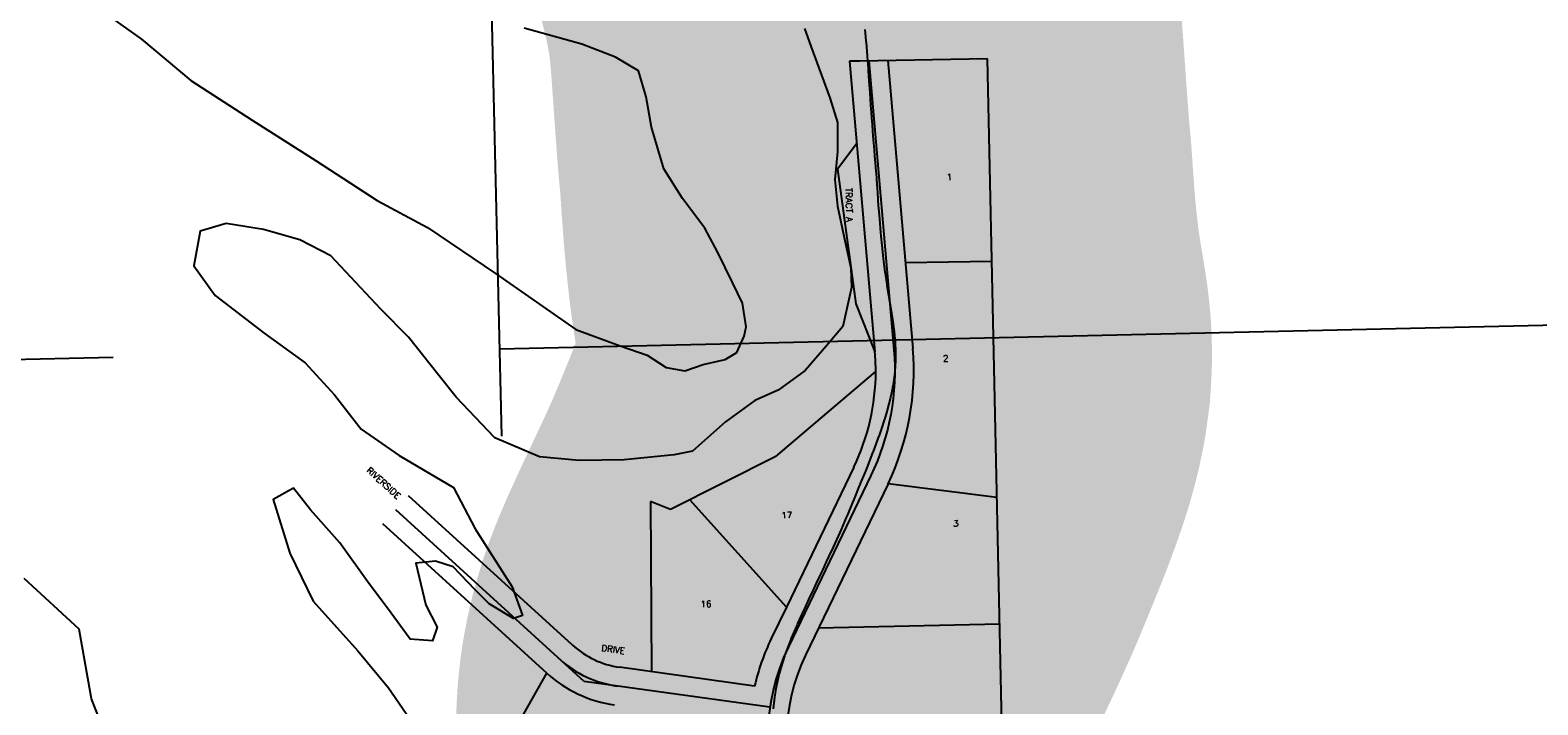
# Model space of a CAD drawing. Header units: feet. Extents: x 18803 to 104580, y -6601 to 116448.
# Tile 12 of 102: x 40843 to 43225, y 30525 to 31590. Entities that reach past the tile are written whole.
import ezdxf

# ---------------------------------------------------------------- set-up
doc = ezdxf.new("R2010")
doc.units = ezdxf.units.FT
doc.header["$LTSCALE"] = 100
doc.header["$MEASUREMENT"] = 0
doc.linetypes.add('DASHED', pattern=[0.75, 0.5, -0.25])
for name, color, linetype in [('ELPC BOLD TITLE SHEET', 3, 'Continuous'), ('ELPC-XIST', 6, 'Continuous'), ('ELRGOV-SECTION', 253, 'DASHED'), ('ELRP', 253, 'Continuous'), ('ETRP', 1, 'Continuous'), ('SL-VICINITY MAP', 2, 'Continuous')]:
    doc.layers.add(name, color=color, linetype=linetype)
doc.styles.add('L100', font='simplex.shx', dxfattribs={"height": 10})

msp = doc.modelspace()

# ---------------------------------------------------------------- linework, layer by layer
at = {"layer": 'ELPC BOLD TITLE SHEET', "const_width": 1000}
for points in [[(44994.43259227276, 25873.12758118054), (44997.59958026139, 25871.48795404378), (44997.59958017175, 25871.48795408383), (45000.29333963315, 25869.79948952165)], [(42054.04319413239, 32101.50361134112), (42054.55352604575, 32089.61449406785), (42054.87058155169, 32084.38380174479), (42054.90461817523, 32083.90980168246), (42056.55583922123, 32064.02048545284), (42056.58080716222, 32063.74188941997), (42056.61893012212, 32063.34571531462), (42058.70881642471, 32043.35176487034), (42058.74580164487, 32043.02239457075), (42059.38869811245, 32037.6679251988), (42061.51478696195, 32022.21419553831), (42061.56016049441, 32021.90112077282), (42063.03789270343, 32012.19796477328), (42065.01655894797, 32000.4551319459), (42065.08805747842, 32000.05322497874), (42067.67466427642, 31986.24510783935), (42069.72578426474, 31976.09629678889), (42069.79282950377, 31975.77624762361), (42073.2591442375, 31959.79393428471), (42075.17829776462, 31951.47756984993), (42075.22150737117, 31951.29364844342), (42079.62821198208, 31932.86398798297), (42081.12736015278, 31926.97183189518), (42081.1654052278, 31926.82422593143), (42086.71375363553, 31905.57181801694), (42087.33073576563, 31903.32224647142), (42087.37437851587, 31903.16514946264), (42093.72274429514, 31880.60180042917), (42093.72916469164, 31880.57885354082), (42093.73565842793, 31880.55573048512), (42094.42508344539, 31878.08693643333), (42100.1618565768, 31858.22385651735), (42100.16518540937, 31858.21229870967), (42100.1685209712, 31858.20073892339), (42102.28259755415, 31850.85375293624), (42102.28427632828, 31850.84792700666), (42102.28595280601, 31850.84210357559), (42106.54816795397, 31836.05803735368), (42106.55744338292, 31836.02560623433), (42106.56676403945, 31835.9931897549), (42110.10681186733, 31823.58217293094), (42110.16383146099, 31823.37882795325), (42112.81948924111, 31813.74251077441), (42112.82400247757, 31813.72606401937), (42112.82852172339, 31813.709642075), (42117.78682307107, 31795.61518921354), (42117.79893036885, 31795.57083388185), (42118.92166588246, 31791.44159446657), (42118.92968325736, 31791.41218397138), (42125.13629623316, 31768.70283023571), (42125.13696968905, 31768.70036423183), (42125.13777961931, 31768.69739999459), (42125.52173627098, 31767.29112176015), (42125.55225199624, 31767.17822998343), (42131.22415776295, 31745.98223138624), (42131.22873814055, 31745.96503439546), (42131.23338939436, 31745.94762544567), (42133.19602688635, 31738.56738099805), (42133.23956150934, 31738.40119848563), (42137.1366288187, 31723.29688319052), (42140.58491643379, 31709.65075690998), (42140.64425243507, 31709.41062447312), (42142.72155305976, 31700.80951673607), (42147.35959409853, 31680.87593295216), (42147.43069711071, 31680.56071172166), (42147.88389122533, 31678.48639631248), (42152.41514311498, 31656.07250358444), (42153.12557494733, 31652.28844464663), (42153.18591801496, 31651.95401696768), (42156.36952716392, 31633.56743567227), (42157.77194828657, 31624.54060865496), (42157.82822323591, 31624.15800260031), (42159.50668233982, 31612.06744242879), (42161.155405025, 31598.63357587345), (42161.20283090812, 31598.21643649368), (42161.91071406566, 31591.4537552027), (42163.57477140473, 31573.41683776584), (42163.58552146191, 31573.29693170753), (42163.80276303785, 31570.80135636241), (42165.43875083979, 31549.96131058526), (42165.44246982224, 31549.91455295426), (42165.4972622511, 31549.23451782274), (42165.51501860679, 31548.99888230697), (42166.84376026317, 31530.05508127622), (42166.85256351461, 31529.93418020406), (42167.16142722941, 31525.84257159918), (42167.16857765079, 31525.74507055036), (42168.2026525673, 31511.21973017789), (42168.20438627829, 31511.19480657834), (42168.206147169, 31511.16988074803), (42168.75104969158, 31503.27413593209), (42168.75288286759, 31503.24735079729), (42169.51365138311, 31492.03668218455), (42169.51978319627, 31491.94876498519), (42170.26003246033, 31481.61440806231), (42170.26575045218, 31481.53260160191), (42170.90857002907, 31472.10207967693), (42170.91530936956, 31472.00603914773), (42171.72549057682, 31460.78163883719), (42171.72615052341, 31460.77247196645), (42172.36362826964, 31451.89454908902), (42172.37933855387, 31451.6877973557), (42173.22207978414, 31441.17579059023), (42173.2343809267, 31441.0160696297), (42173.92881528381, 31431.61475679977), (42174.5017638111, 31423.43583868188), (42175.40328859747, 31412.08019973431), (42175.40478421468, 31412.06110520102), (42175.40629401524, 31412.04200203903), (42175.75537149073, 31407.56478341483), (42177.07226423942, 31393.18574903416), (42177.20303372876, 31391.67892738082), (42178.72551242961, 31375.13934306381), (42178.83672812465, 31373.776230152), (42178.85950633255, 31373.4769380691), (42179.9716329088, 31357.73079377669), (42180.19537537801, 31354.42548137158), (42180.19637913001, 31354.41059388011), (42181.14691785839, 31340.25581960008), (42181.15921337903, 31340.08110221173), (42181.55317950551, 31334.72772771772), (42181.5543950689, 31334.71141151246), (42181.55560481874, 31334.69504086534), (42182.48224736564, 31322.30729055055), (42183.09610746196, 31313.62411356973), (42183.80989615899, 31304.01637556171), (42183.81673238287, 31303.92638149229), (42184.72540048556, 31292.22178641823), (42185.32411413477, 31285.10272285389), (42185.34044322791, 31284.91631317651), (42186.60146067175, 31271.07352355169), (42186.60339051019, 31271.05261082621), (42186.60530716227, 31271.03166204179), (42187.11981456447, 31265.48025298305), (42187.14727842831, 31265.19993961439), (42188.70447590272, 31250.12279784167), (42189.18446609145, 31245.64215674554), (42189.19161036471, 31245.57623012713), (42190.97468205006, 31229.3079896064), (42190.97820870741, 31229.27632899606), (42190.98169751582, 31229.24467081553), (42191.3407667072, 31226.03888286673), (42191.37821251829, 31225.72139243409), (42193.53661019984, 31208.30243548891), (42193.7509271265, 31206.7813389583), (42193.7834796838, 31206.55696005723), (42196.43744750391, 31188.77706860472), (42196.44094819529, 31188.75340741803), (42196.44446605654, 31188.72977022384), (42196.71083163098, 31186.92377386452), (42199.05100534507, 31172.10430588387), (42199.06933152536, 31171.98980956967), (42200.21943081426, 31164.89951847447), (42201.64436222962, 31156.65190396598), (42203.84279096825, 31143.28642443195), (42203.8478741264, 31143.25540790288), (42203.93248386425, 31142.73723710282), (42205.80168271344, 31130.94459502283), (42207.16551130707, 31122.09322518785), (42207.27421287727, 31121.30762601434), (42207.50095092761, 31119.45994479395), (42208.7817295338, 31108.14715376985), (42209.60506863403, 31099.71722712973), (42209.68857180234, 31098.61165065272), (42209.78862703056, 31096.74015174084), (42210.25362184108, 31083.83853032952), (42210.35102697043, 31076.00888628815), (42210.33365470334, 31074.71145069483), (42210.09479048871, 31068.62250010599), (42209.15461044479, 31051.14812075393), (42209.12006842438, 31050.60963811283), (42209.06188808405, 31050.1551285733), (42206.44905383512, 31031.07061642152), (42205.52719373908, 31025.84802645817), (42205.36881573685, 31025.0270820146), (42202.27419163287, 31010.25109517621), (42199.87178948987, 31000.37638293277), (42196.60422508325, 30988.39579383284), (42192.70345054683, 30975.58940741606), (42192.54662273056, 30975.0930293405), (42189.68249820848, 30966.34417783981), (42184.18215295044, 30950.41662449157), (42184.00650187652, 30949.9252652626), (42174.76777978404, 30924.93701045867), (42174.63643838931, 30924.59004814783), (42172.44119701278, 30918.92376537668), (42164.71569989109, 30899.38782227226), (42164.67904311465, 30899.29567507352), (42162.63469113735, 30894.18673678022), (42162.62376282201, 30894.15956891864), (42162.61287060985, 30894.13239689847), (42154.61700977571, 30874.28914303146), (42154.56243709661, 30874.15484444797), (42152.53860058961, 30869.21584523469), (42152.53602978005, 30869.20957869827), (42152.53345958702, 30869.20330880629), (42144.39667061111, 30849.37698068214), (42144.36002999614, 30849.28817871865), (42142.45058469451, 30844.6851217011), (42134.14928812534, 30824.91552454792), (42134.13555045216, 30824.88261921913), (42134.12177571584, 30824.84975136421), (42132.36939492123, 30820.64401538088), (42124.29063141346, 30801.86608636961), (42124.17344634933, 30801.59785818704), (42122.17378889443, 30797.08983402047), (42114.37184384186, 30779.81767197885), (42114.28710335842, 30779.63199639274), (42111.63528406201, 30773.88080097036), (42111.6154548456, 30773.83769405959), (42104.61428801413, 30758.58170121), (42104.54747756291, 30758.43724967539), (42100.8741689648, 30750.55663233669), (42094.72463402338, 30737.65203802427), (42089.76085216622, 30727.16033809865), (42089.75873134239, 30727.15585840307), (42089.75668253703, 30727.15152890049), (42084.91166832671, 30716.92014909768), (42084.89842909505, 30716.8920686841), (42084.88514364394, 30716.86397209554), (42078.39408844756, 30703.0762167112), (42078.33278700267, 30702.94512191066), (42075.03969903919, 30695.85469959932), (42075.0372529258, 30695.84942840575), (42075.03470234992, 30695.84393515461), (42066.87818829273, 30678.26242148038), (42066.87276841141, 30678.25073181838), (42064.82819616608, 30673.83832659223), (42055.61647056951, 30653.65193980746), (42055.55710723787, 30653.52097808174), (42054.64732854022, 30651.50036475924), (42045.06678588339, 30629.15774241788), (42044.87403930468, 30628.68765436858), (42044.66793117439, 30628.1703924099), (42036.3208417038, 30606.60085480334), (42035.0111853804, 30602.88471862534), (42034.64847144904, 30601.7815741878), (42029.01277391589, 30583.33337779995), (42026.88731450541, 30575.74324149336), (42026.57414262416, 30574.51624045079), (42023.24088697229, 30560.07003766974), (42020.79855492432, 30547.6005236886), (42020.58571717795, 30546.36961743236), (42019.18403324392, 30537.03451949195), (42017.14155019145, 30518.64476694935), (42017.04866710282, 30517.65371262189), (42016.78955246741, 30514.26408560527), (42015.75561503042, 30491.8643437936), (42015.72788487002, 30489.61022976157), (42015.73144196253, 30488.66583867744), (42016.10460719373, 30469.86022950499), (42016.58129971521, 30460.74422417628), (42016.66167093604, 30459.62386191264), (42017.74319783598, 30447.77057237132), (42019.59743580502, 30432.0521590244), (42019.77873516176, 30430.76599011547), (42020.63215987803, 30425.5652190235), (42024.75979333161, 30403.61143619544), (42024.78335968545, 30403.48756088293), (42024.97729106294, 30402.72116037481), (42030.61423930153, 30381.64453577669), (42032.29529135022, 30376.08809442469), (42032.5411689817, 30375.31521741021), (42038.08195867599, 30358.71995614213), (42041.45046525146, 30349.21458768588), (42041.66466821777, 30348.63116776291), (42047.20590750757, 30334.05024372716), (42051.46726811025, 30323.04850615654), (42051.62012558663, 30322.66270946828), (42057.33796521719, 30308.54963427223), (42061.93285526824, 30297.53061431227), (42062.02231129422, 30297.31865137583), (42068.15481960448, 30282.95998312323), (42072.60692171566, 30272.74387732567), (42072.6868329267, 30272.56235007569), (42079.4410417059, 30257.37254987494), (42083.58868760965, 30248.16434387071), (42083.58950132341, 30248.16253664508), (42083.59078346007, 30248.15968977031), (42090.74603067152, 30232.26648857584), (42090.7754423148, 30232.20092231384), (42094.52610257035, 30223.80927731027), (42094.53537046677, 30223.78856530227), (42102.00296770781, 30207.11889603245), (42102.01325972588, 30207.09600902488), (42102.02355387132, 30207.07305910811), (42105.47466393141, 30199.40847615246), (42105.48046303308, 30199.39556894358), (42105.48627723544, 30199.38264665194), (42113.23153468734, 30182.13143567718), (42113.25819742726, 30182.07185137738), (42116.51431969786, 30174.77119119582), (42116.5282382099, 30174.73981782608), (42116.54223386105, 30174.70838150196), (42124.11824818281, 30157.60112389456), (42124.17138508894, 30157.48031499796), (42127.56728527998, 30149.70639552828), (42127.57861825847, 30149.68049023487), (42134.65940122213, 30133.51884039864), (42138.81523952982, 30124.28016394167), (42138.81976165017, 30124.27009398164), (42138.82426296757, 30124.26008163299), (42145.30357619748, 30109.82362881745), (42145.30511313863, 30109.82020370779), (42150.39660542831, 30098.47143325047), (42156.02010328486, 30085.82719028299), (42156.02184518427, 30085.82327634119), (42156.02356549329, 30085.81940916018), (42162.16024990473, 30072.03379371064), (42162.18005417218, 30071.98942101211), (42167.0516492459, 30061.10275825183), (42167.07557695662, 30061.04911572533), (42173.99491226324, 30045.48731243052), (42174.00266234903, 30045.4699004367), (42178.30323553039, 30035.81793308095), (42178.30693891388, 30035.80963392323), (42178.31065182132, 30035.80130507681), (42185.8121476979, 30018.99913271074)]]:
    msp.add_lwpolyline(points, dxfattribs=at)
at = {"layer": 'ELPC-XIST'}
msp.add_lwpolyline([(42161.91071406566, 31591.4537552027), (42163.57477140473, 31573.41683776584), (42163.58552146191, 31573.29693170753), (42163.80276303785, 31570.80135636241), (42165.43875083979, 31549.96131058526), (42165.44246982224, 31549.91455295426), (42165.4972622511, 31549.23451782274), (42165.51501860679, 31548.99888230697), (42166.84376026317, 31530.05508127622), (42166.85256351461, 31529.93418020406), (42167.16142722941, 31525.84257159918), (42167.16857765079, 31525.74507055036), (42168.2026525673, 31511.21973017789), (42168.20438627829, 31511.19480657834), (42168.206147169, 31511.16988074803), (42168.75104969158, 31503.27413593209), (42168.75288286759, 31503.24735079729), (42169.51365138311, 31492.03668218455), (42169.51978319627, 31491.94876498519), (42170.26003246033, 31481.61440806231), (42170.26575045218, 31481.53260160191), (42170.90857002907, 31472.10207967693), (42170.91530936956, 31472.00603914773), (42171.72549057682, 31460.78163883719), (42171.72615052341, 31460.77247196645), (42172.36362826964, 31451.89454908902), (42172.37933855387, 31451.6877973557), (42173.22207978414, 31441.17579059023), (42173.2343809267, 31441.0160696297), (42173.92881528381, 31431.61475679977), (42174.5017638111, 31423.43583868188), (42175.40328859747, 31412.08019973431), (42175.40478421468, 31412.06110520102), (42175.40629401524, 31412.04200203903), (42175.75537149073, 31407.56478341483), (42177.07226423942, 31393.18574903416), (42177.20303372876, 31391.67892738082), (42178.72551242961, 31375.13934306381), (42178.83672812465, 31373.776230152), (42178.85950633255, 31373.4769380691), (42179.9716329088, 31357.73079377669), (42180.19537537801, 31354.42548137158), (42180.19637913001, 31354.41059388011), (42181.14691785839, 31340.25581960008), (42181.15921337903, 31340.08110221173), (42181.55317950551, 31334.72772771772), (42181.5543950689, 31334.71141151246), (42181.55560481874, 31334.69504086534), (42182.48224736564, 31322.30729055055), (42183.09610746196, 31313.62411356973), (42183.80989615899, 31304.01637556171), (42183.81673238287, 31303.92638149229), (42184.72540048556, 31292.22178641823), (42185.32411413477, 31285.10272285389), (42185.34044322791, 31284.91631317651), (42186.60146067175, 31271.07352355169), (42186.60339051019, 31271.05261082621), (42186.60530716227, 31271.03166204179), (42187.11981456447, 31265.48025298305), (42187.14727842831, 31265.19993961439), (42188.70447590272, 31250.12279784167), (42189.18446609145, 31245.64215674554), (42189.19161036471, 31245.57623012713), (42190.97468205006, 31229.3079896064), (42190.97820870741, 31229.27632899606), (42190.98169751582, 31229.24467081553), (42191.3407667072, 31226.03888286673), (42191.37821251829, 31225.72139243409), (42193.53661019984, 31208.30243548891), (42193.7509271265, 31206.7813389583), (42193.7834796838, 31206.55696005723), (42196.43744750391, 31188.77706860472), (42196.44094819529, 31188.75340741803), (42196.44446605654, 31188.72977022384), (42196.71083163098, 31186.92377386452), (42199.05100534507, 31172.10430588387), (42199.06933152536, 31171.98980956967), (42200.21943081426, 31164.89951847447), (42201.64436222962, 31156.65190396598), (42203.84279096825, 31143.28642443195), (42203.8478741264, 31143.25540790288), (42203.93248386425, 31142.73723710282), (42205.80168271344, 31130.94459502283), (42207.16551130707, 31122.09322518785), (42207.27421287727, 31121.30762601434), (42207.50095092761, 31119.45994479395), (42208.7817295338, 31108.14715376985), (42209.60506863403, 31099.71722712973), (42209.68857180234, 31098.61165065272), (42209.78862703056, 31096.74015174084), (42210.25362184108, 31083.83853032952), (42210.35102697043, 31076.00888628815), (42210.33365470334, 31074.71145069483), (42210.09479048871, 31068.62250010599), (42209.15461044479, 31051.14812075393), (42209.12006842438, 31050.60963811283), (42209.06188808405, 31050.1551285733), (42206.44905383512, 31031.07061642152), (42205.52719373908, 31025.84802645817), (42205.36881573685, 31025.0270820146), (42202.27419163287, 31010.25109517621), (42199.87178948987, 31000.37638293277), (42196.60422508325, 30988.39579383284), (42192.70345054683, 30975.58940741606), (42192.54662273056, 30975.0930293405), (42189.68249820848, 30966.34417783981), (42184.18215295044, 30950.41662449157), (42184.00650187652, 30949.9252652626), (42174.76777978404, 30924.93701045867), (42174.63643838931, 30924.59004814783), (42172.44119701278, 30918.92376537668), (42164.71569989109, 30899.38782227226), (42164.67904311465, 30899.29567507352), (42162.63469113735, 30894.18673678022), (42162.62376282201, 30894.15956891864), (42162.61287060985, 30894.13239689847), (42154.61700977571, 30874.28914303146), (42154.56243709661, 30874.15484444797), (42152.53860058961, 30869.21584523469), (42152.53602978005, 30869.20957869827), (42152.53345958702, 30869.20330880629), (42144.39667061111, 30849.37698068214), (42144.36002999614, 30849.28817871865), (42142.45058469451, 30844.6851217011), (42134.14928812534, 30824.91552454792), (42134.13555045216, 30824.88261921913), (42134.12177571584, 30824.84975136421), (42132.36939492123, 30820.64401538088), (42124.29063141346, 30801.86608636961), (42124.17344634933, 30801.59785818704), (42122.17378889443, 30797.08983402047), (42114.37184384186, 30779.81767197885), (42114.28710335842, 30779.63199639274), (42111.63528406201, 30773.88080097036), (42111.6154548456, 30773.83769405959), (42104.61428801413, 30758.58170121), (42104.54747756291, 30758.43724967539), (42100.8741689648, 30750.55663233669), (42094.72463402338, 30737.65203802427), (42089.76085216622, 30727.16033809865), (42089.75873134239, 30727.15585840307), (42089.75668253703, 30727.15152890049), (42084.91166832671, 30716.92014909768), (42084.89842909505, 30716.8920686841), (42084.88514364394, 30716.86397209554), (42078.39408844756, 30703.0762167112), (42078.33278700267, 30702.94512191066), (42075.03969903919, 30695.85469959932), (42075.0372529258, 30695.84942840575), (42075.03470234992, 30695.84393515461), (42066.87818829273, 30678.26242148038), (42066.87276841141, 30678.25073181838), (42064.82819616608, 30673.83832659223), (42055.61647056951, 30653.65193980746), (42055.55710723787, 30653.52097808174), (42054.64732854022, 30651.50036475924), (42045.06678588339, 30629.15774241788), (42044.87403930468, 30628.68765436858), (42044.66793117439, 30628.1703924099), (42036.3208417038, 30606.60085480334), (42035.0111853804, 30602.88471862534), (42034.64847144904, 30601.7815741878), (42029.01277391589, 30583.33337779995), (42026.88731450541, 30575.74324149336), (42026.57414262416, 30574.51624045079), (42023.24088697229, 30560.07003766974), (42020.79855492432, 30547.6005236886), (42020.58571717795, 30546.36961743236), (42019.18403324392, 30537.03451949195), (42017.14155019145, 30518.64476694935)], dxfattribs=at)
at = {"layer": 'ELRGOV-SECTION', "ltscale": 50}
msp.add_line((41093.31297829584, 52193.47611833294), (41627.05577661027, 29250.81593491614), dxfattribs=at)
msp.add_lwpolyline([(38474.35569814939, 31018.87606613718), (41585.03193115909, 31087.28173228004), (46861.11878644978, 31206.61186121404), (52136.87366298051, 31329.21816161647)], dxfattribs=at)
at = {"layer": 'ELRP'}
for p, q in [((42355.46246953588, 31545.19549375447), (42153.51221083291, 31541.43659942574)), ((42390.67515039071, 29928.09883074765), (42355.46246953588, 31545.19549375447)), ((42153.51221083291, 31541.43659942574), (42137.78493489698, 31541.14386809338)), ((42137.78493489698, 31541.14386809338), (42177.73414268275, 31082.49297015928)), ((42197.91462190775, 31542.26306021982), (42237.50782915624, 31087.69935137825)), ((42149.06542753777, 31411.63421406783), (42118.66593398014, 31370.75935148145)), ((42118.66593398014, 31370.75935148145), (42147.62496319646, 31158.26354863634)), ((42362.42889748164, 31225.27133261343), (42225.70888804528, 31223.16123498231)), ((42147.62496319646, 31158.26354863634), (42177.73414268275, 31082.49297015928)), ((42021.29868446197, 30917.3870948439), (42179.05345294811, 31051.35015597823)), ((42021.29868446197, 30917.3870948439), (41854.83300601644, 30833.27313643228)), ((42144.36188088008, 30900.19765356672), (42037.90870698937, 30679.26268334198)), ((41699.4201374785, 30619.56743162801), (41440.59521596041, 30855.17231273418)), ((42198.41460818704, 30874.15340908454), (42068.05014242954, 30603.59248254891)), ((42370.54914005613, 30852.35973228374), (42198.41460818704, 30874.15340908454)), ((41718.11366702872, 30561.9829968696), (41420.40051186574, 30832.9873194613)), ((41823.34663686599, 30846.10312309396), (41824.45080425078, 30577.45370597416)), ((41854.83300601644, 30833.27313643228), (41823.34663686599, 30846.10312309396)), ((42037.90870698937, 30679.26268334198), (41885.46461871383, 30848.75107891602)), ((41659.03072928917, 30575.19744508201), (41400.2058077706, 30810.80232618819)), ((42037.90870698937, 30679.26268334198), (42013.99741512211, 30629.63672703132)), ((42374.9031575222, 30652.40713157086), (42088.56628238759, 30646.172075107)), ((41526.94863404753, 30340.4096851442), (41659.03072928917, 30575.19744508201)), ((41987.62389999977, 30554.71380000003), (41774.33834584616, 30584.43740991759)), ((42011.77742404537, 30521.0578296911), (41718.11366702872, 30561.9829968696))]:
    msp.add_line(p, q, dxfattribs=at)
msp.add_lwpolyline([(42167.84977840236, 31541.70346415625), (42207.62098591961, 31085.09616076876, -0.1347795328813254), (42171.38824453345, 30887.17553132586), (42041.02377877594, 30616.61460479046)], format="xyb", dxfattribs=at)
for centre, radius, start, end in [((41829.054304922, 31052.12241304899), 349.9999999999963, 359.8735796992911, 4.977988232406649), ((41829.054304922, 31052.12241304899), 410.000000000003, 334.273821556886, 4.977988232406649), ((41829.054304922, 31052.12241304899), 349.9999999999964, 334.273821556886, 359.8735796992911), ((41793.66208992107, 30723.09740023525), 139.9999999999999, 227.6888215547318, 262.0663215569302), ((42338.31377896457, 30473.37126013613), 359.9999999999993, 154.273821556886, 166.941163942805), ((42338.31377896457, 30473.37126013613), 329.9999999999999, 154.273821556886, 204.9038215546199), ((41793.66208992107, 30723.09740023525), 170, 227.6888215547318, 262.0663215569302), ((42338.31377896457, 30473.37126013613), 299.9999999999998, 154.273821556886, 204.9038215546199), ((41793.66208992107, 30723.09740023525), 199.9999999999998, 227.6888215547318, 262.0663215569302)]:
    msp.add_arc(centre, radius, start, end, dxfattribs=at)
at = {"layer": 'SL-VICINITY MAP'}
for points in [[(40880.655023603, 31674.55109867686), (41018.6905009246, 31576.2272305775), (41096.79023060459, 31510.7385664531), (41193.55198878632, 31448.19645772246), (41294.5748817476, 31383.75651522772), (41391.33663992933, 31321.21440649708), (41470.49413753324, 31278.79469537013), (41578.14194993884, 31206.28672616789), (41705.2913730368, 31117.92871854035), (41775.36687962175, 31091.83573748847), (41817.7916535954, 31077.03442069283), (41847.89945778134, 31057.48405306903), (41877.35425359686, 31052.55325841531), (41906.15604104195, 31062.24203673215), (41941.30288720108, 31070.12831961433), (41959.59176806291, 31081.42891670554), (41970.97586875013, 31107.06307177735), (41974.49070824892, 31121.87332140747), (41968.6436959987, 31159.27583238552), (41952.56363789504, 31192.02463086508), (41929.57879961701, 31239.10698732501), (41909.05103291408, 31277.93064041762), (41873.56265102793, 31324.44096689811), (41844.32604094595, 31371.23730836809), (41824.66946834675, 31437.3069353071), (41816.27209761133, 31485.05666007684), (41803.98673973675, 31526.35017691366), (41767.533876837, 31547.70303997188), (41714.40962245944, 31568.29319639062), (41623.49487652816, 31593.43279414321)], [(42066.21961977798, 31592.75941585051), (42076.28376347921, 31565.1882852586), (42106.59053290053, 31483.68911497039)], [(42106.59053290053, 31483.68911497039), (42118.78260386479, 31444.48410855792), (42118.75099195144, 31398.4415408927), (42114.45824525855, 31354.2968069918), (42118.40790739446, 31312.62193683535), (42128.9824889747, 31262.87903997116), (42139.46378364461, 31215.22465353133), (42140.86308729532, 31183.89699716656), (42126.89701620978, 31122.56748822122), (42101.1120217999, 31092.08894399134), (42067.36447929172, 31052.87500474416), (42024.90809340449, 31021.63375387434), (41988.05047095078, 31005.29809096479), (41941.51952410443, 30971.77765301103), (41889.29652691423, 30925.44013752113), (41860.30816564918, 30919.92838005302), (41781.30562995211, 30912.12850266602), (41710.3589292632, 30910.97550987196), (41647.4680635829, 30916.46940167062), (41577.20598317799, 30946.73940357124), (41515.87093188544, 31010.90226391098), (41487.10075635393, 31047.2560532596), (41440.63303333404, 31105.82075063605), (41396.90224261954, 31149.86121337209), (41317.96293074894, 31234.14647131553), (41268.81995042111, 31259.10432524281), (41211.71442199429, 31275.326784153), (41152.80483036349, 31285.1883734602), (41111.59278622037, 31272.83905473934), (41101.51470227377, 31217.96575372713), (41134.9191602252, 31171.36008891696), (41212.7390291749, 31112.13695606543), (41277.49563305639, 31064.87285578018), (41323.5902084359, 31014.66220010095), (41365.70350976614, 30960.08384691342), (41426.01240504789, 30918.89460124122), (41511.79482209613, 30868.40686340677), (41546.03886223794, 30803.00460477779), (41604.4187954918, 30711.50043226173), (41621.05857505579, 30666.22057123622), (41606.65768133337, 30661.37618207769), (41568.0276075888, 30684.72221723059), (41546.16221223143, 30706.74244859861), (41511.14026489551, 30742.81022295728), (41483.58281919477, 30752.0133767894), (41452.41724708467, 30748.49479141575), (41467.90597181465, 30682.23448781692), (41486.16324076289, 30647.49251724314), (41478.7604141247, 30626.22605967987), (41443.14713341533, 30628.78232891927), (41407.56546461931, 30677.3811658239), (41378.70200217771, 30715.82346559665), (41331.95441842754, 30780.6536942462), (41285.76655613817, 30832.95286034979), (41259.17359145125, 30867.31347760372), (41226.57710377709, 30849.07998092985), (41253.32503037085, 30764.49977516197), (41290.11942899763, 30688.75030274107), (41360.44318439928, 30610.34922275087), (41408.99483135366, 30551.87986370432), (41464.82440612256, 30470.72290497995)], [(40972.92507063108, 30450.31156953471), (40939.92537223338, 30534.60576031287), (40920.39369845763, 30644.62944449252), (40833.30526466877, 30724.3563282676)]]:
    msp.add_lwpolyline(points, dxfattribs=at)

# ---------------------------------------------------------------- texts
at = {"layer": 'ETRP', "style": 'L100'}
for s, height, rotation, p in [('1', 9.999999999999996, 1.066321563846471, (42291.11195443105, 31353.54908722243)), ('TRACT A', 9.999999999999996, 271.0663215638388, (42131.39647701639, 31341.10920819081)), ('2', 9.999999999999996, 1.066321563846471, (42285.41507439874, 31066.85740664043)), ('RIVERSIDE', 10, 317.8925810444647, (41373.37742755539, 30893.84387180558)), ('17', 9.999999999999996, 1.066321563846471, (42029.88108130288, 30819.40811700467)), ('3', 9.999999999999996, 1.066321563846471, (42301.29813506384, 30806.28661212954)), ('16', 9.999999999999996, 1.066321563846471, (41902.30976702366, 30679.1811079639)), ('DRIVE', 10, 352.2700810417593, (41744.95520313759, 30610.08768273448))]:
    msp.add_text(s, height=height, rotation=rotation, dxfattribs=at).set_placement(p)

doc.saveas('drawing.dxf')
